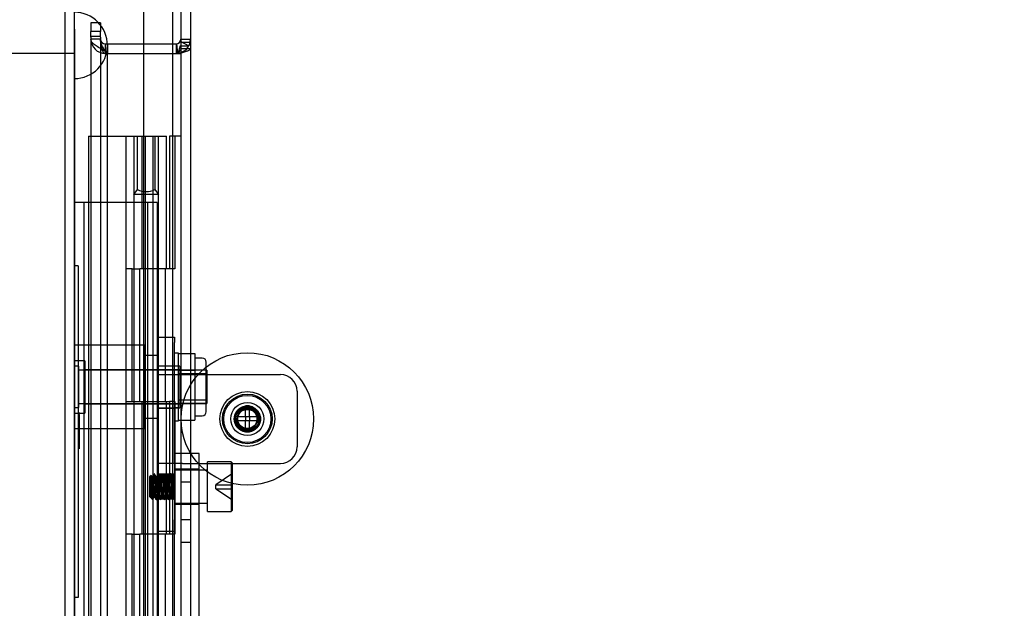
# Model space of a CAD drawing. Header units: inches. Extents: x 1 to 240, y -1 to 159.
# Tile 75 of 108: x 117.51 to 124.93, y 98.89 to 103.33. Entities that reach past the tile are written whole.
import ezdxf
from ezdxf.enums import TextEntityAlignment as Align
from ezdxf.lldxf.tags import DXFTag

# ---------------------------------------------------------------- set-up
doc = ezdxf.new("R2010")
doc.units = ezdxf.units.IN
doc.header["$MEASUREMENT"] = 0
for name, color, linetype in [('COM43544', 7, 'Continuous'), ('COM43576', 7, 'Continuous'), ('COM55702-31', 7, 'Continuous'), ('COM56175', 7, 'Continuous'), ('COM70219', 7, 'Continuous'), ('COM70657-17', 7, 'Continuous'), ('COM70658-11', 7, 'Continuous'), ('COM70662-38C', 7, 'Continuous'), ('Default', 7, 'Continuous'), ('HNG10620-38B', 7, 'Continuous'), ('HNG10620-38P', 7, 'Continuous'), ('LOC13320', 7, 'Continuous'), ('NTS16699', 7, 'Continuous'), ('QLB20280', 7, 'Continuous'), ('ROL87452', 7, 'Continuous'), ('SCS86713', 7, 'Continuous'), ('SCS86714', 7, 'Continuous'), ('STD21879', 7, 'Continuous'), ('WAM30029', 7, 'Continuous')]:
    doc.layers.add(name, color=color, linetype=linetype)
doc.styles.add('SEACAD_Times_New_Roman', font='times.ttf')
tags = doc.linetypes.add('HIDDEN2', pattern=[0.1875, 0.125, -0.0625]).pattern_tags.tags
tags[6:7] = [DXFTag(74, 4), DXFTag(75, 0), DXFTag(340, '0'), DXFTag(46, 0.0), DXFTag(50, 0.0), DXFTag(44, 0.0), DXFTag(45, 0.0)]
tags[4:5] = [DXFTag(74, 4), DXFTag(75, 0), DXFTag(340, '0'), DXFTag(46, 0.0), DXFTag(50, 0.0), DXFTag(44, 0.0), DXFTag(45, 0.0)]
doc.dimstyles.new('HAMMOND_(STH_-_240x160)', dxfattribs={"dimtxt": 1, "dimasz": 1.25, "dimexe": 0.5, "dimexo": 0.5, "dimgap": 0.25, "dimtad": 0, "dimtih": 1, "dimtoh": 1, "dimzin": 0, "dimdsep": 46, "dimtxsty": 'SEACAD_Times_New_Roman', "dimblk1": '_SE_FILLED', "dimblk2": '_SE_FILLED', "dimsah": 1, "dimcen": 0.5, "dimadec": 0, "dimazin": 0, "dimtfac": 0.8, "dimtofl": 0, "dimtmove": 0, "dimatfit": 3, "dimfxl": 1, "dimtolj": 1, "dimtzin": 0, "dimarcsym": 0})

# ---------------------------------------------------------------- blocks, each defined once
blk = doc.blocks.new('SE3')
at = {"layer": 'COM43544', "color": 7, "linetype": 'HIDDEN2'}
for p, q in [((118.1174, 103.3038), (118.0454, 103.3038)), ((118.0454, 103.3038), (118.0454, 103.2402)), ((118.1174, 103.3038), (118.1174, 103.2402)), ((118.1174, 103.2019), (118.0454, 103.2019)), ((118.1174, 103.1818), (118.0454, 103.1818)), ((118.1534, 103.1458), (118.1534, 103.0738)), ((118.1534, 103.1458), (118.1704, 103.1458)), ((118.1704, 103.1458), (118.1704, 103.0738)), ((118.1704, 103.1458), (118.6602, 103.1458)), ((118.6905, 103.146), (118.6967, 103.0742)), ((118.6908, 103.146), (118.6976, 103.0743)), ((118.7193, 103.1653), (118.7832, 103.1321)), ((118.7234, 103.1818), (118.7954, 103.1818)), ((118.7234, 103.1597), (118.7954, 103.1597)), ((118.1534, 103.0738), (118.1704, 103.0738)), ((118.1534, 103.0737), (118.6874, 103.0737)), ((118.6874, 103.0737), (118.6967, 103.0737)), ((118.7193, 103.132), (118.7832, 103.132))]:
    blk.add_line(p, q, dxfattribs=at)
at = {"layer": 'COM43544', "color": 7, "linetype": 'Continuous'}
for p, q in [((118.6602, 103.1458), (118.6874, 103.1458)), ((118.6874, 103.1458), (118.6874, 103.0738)), ((118.6908, 103.0742), (118.6976, 103.0742))]:
    blk.add_line(p, q, dxfattribs=at)
at = {"layer": 'COM43544', "color": 7, "linetype": 'HIDDEN2'}
for centre, radius, start, end in [((118.1534, 103.1818), 0.108, 180.90167, 270), ((118.1534, 103.1818), 0.036, 180.90167, 270), ((118.6874, 103.1818), 0.108, 289.62013, 0), ((118.7522, 103.1621), 0.0433, 315.91316, 356.83849)]:
    blk.add_arc(centre, radius, start, end, dxfattribs=at)
at = {"layer": 'COM43544', "color": 7, "linetype": 'Continuous'}
for radius, end in [(0.036, 0), (0.108, 289.62013)]:
    blk.add_arc((118.6874, 103.1818), radius, 270, end, dxfattribs=at)
at = {"layer": 'COM43544', "color": 7, "linetype": 'HIDDEN2'}
for points, knots in [([(118.1174, 103.1817), (118.1174, 103.179), (118.1174, 103.1736), (118.1177, 103.1656), (118.1184, 103.1549), (118.1195, 103.1443), (118.1214, 103.1312), (118.1235, 103.1209), (118.1268, 103.1083), (118.1301, 103.0987), (118.1344, 103.0897), (118.138, 103.0837), (118.1417, 103.0793), (118.1451, 103.0765), (118.1477, 103.075), (118.1505, 103.074), (118.1524, 103.0738), (118.1534, 103.0737)], [0, 0, 0, 0, 0.067554, 0.135062, 0.202472, 0.336767, 0.403525, 0.535749, 0.600948, 0.728251, 0.789567, 0.848362, 0.903503, 0.929354, 0.953905, 0.977302, 1, 1, 1, 1]), ([(118.6908, 103.0742), (118.6913, 103.0744), (118.6924, 103.0747), (118.6939, 103.0755), (118.6954, 103.0764), (118.6974, 103.0779), (118.7006, 103.081), (118.7037, 103.0853), (118.7071, 103.0912), (118.7095, 103.0964), (118.7121, 103.1031), (118.7139, 103.1087), (118.7159, 103.1158), (118.7173, 103.1217), (118.7185, 103.1276), (118.7191, 103.1305), (118.7193, 103.132)], [0, 0, 0, 0, 0.024106, 0.049027, 0.074712, 0.101099, 0.155979, 0.273315, 0.334943, 0.462245, 0.527459, 0.660091, 0.727285, 0.862973, 0.931346, 1, 1, 1, 1])]:
    blk.add_open_spline(points, degree=3, knots=knots, dxfattribs=at)
at = {"layer": 'COM43576', "color": 7, "linetype": 'Continuous'}
for p, q in [((118.7234, 104.3421), (118.7234, 62.5556)), ((118.6602, 103.0738), (118.6874, 103.0738)), ((118.6978, 103.0738), (118.6874, 103.0738))]:
    blk.add_line(p, q, dxfattribs=at)
at = {"layer": 'COM43576', "color": 7, "linetype": 'HIDDEN2'}
for p, q in [((118.7954, 104.3421), (118.7954, 62.5556)), ((118.0454, 103.1952), (118.0454, 103.2402)), ((118.1174, 103.2402), (118.0454, 103.2402)), ((118.1174, 103.1952), (118.1174, 103.2402)), ((118.0454, 103.1952), (118.0454, 63.7025)), ((118.1174, 103.1818), (118.0454, 103.1818)), ((118.1174, 103.1952), (118.1174, 63.7025)), ((118.1534, 103.0908), (118.1704, 103.0738)), ((118.1704, 103.0738), (118.6602, 103.0738)), ((118.6978, 103.0738), (118.7186, 103.0738)), ((118.7234, 103.1098), (118.7954, 103.1098)), ((118.7954, 99.8393), (118.7234, 99.8393)), ((118.7234, 99.5583), (118.7954, 99.5583)), ((118.7954, 99.3863), (118.7234, 99.3863))]:
    blk.add_line(p, q, dxfattribs=at)
for points, knots in [([(118.1534, 103.0908), (118.1392, 103.0984), (118.1251, 103.106), (118.099, 103.1212), (118.087, 103.1288), (118.067, 103.1439), (118.059, 103.1515), (118.049, 103.1655), (118.0463, 103.1718), (118.0456, 103.1782)], [0, 0, 0, 0, 0.25, 0.25, 0.5, 0.5, 0.75, 0.75, 0.9597684, 0.9597684, 0.9597684, 0.9597684]), ([(118.1534, 103.0908), (118.1439, 103.106), (118.1346, 103.1212), (118.1212, 103.1515), (118.1174, 103.1667), (118.1174, 103.1818)], [0, 0, 0, 0, 0.5, 0.5, 1, 1, 1, 1]), ([(118.7954, 103.1098), (118.7954, 103.1068), (118.7935, 103.1038), (118.7863, 103.0978), (118.7809, 103.0948), (118.7672, 103.0888), (118.7589, 103.0858), (118.7401, 103.0798), (118.7296, 103.0768), (118.7186, 103.0738)], [0, 0, 0, 0, 0.25, 0.25, 0.5, 0.5, 0.75, 0.75, 1, 1, 1, 1])]:
    blk.add_open_spline(points, degree=3, knots=knots, dxfattribs=at)
at = {"layer": 'COM43576', "color": 7, "linetype": 'Continuous'}
blk.add_open_spline([(118.7234, 103.1098), (118.7234, 103.1038), (118.7208, 103.0978), (118.7117, 103.0858), (118.7051, 103.0798), (118.6978, 103.0738)], degree=3, knots=[0, 0, 0, 0, 0.5, 0.5, 1, 1, 1, 1], dxfattribs=at)
at = {"layer": 'COM55702-31', "color": 7, "linetype": 'HIDDEN2'}
for p, q in [((117.9922, 101.9488), (117.9202, 101.9488)), ((118.1077, 101.9488), (117.9922, 101.9488)), ((117.9922, 101.9488), (117.9922, 64.9488)), ((118.3577, 101.9488), (118.1077, 101.9488)), ((118.5452, 101.9488), (118.3577, 101.9488)), ((118.4732, 101.9488), (118.4732, 64.9488)), ((118.5452, 101.9488), (118.5452, 64.9488))]:
    blk.add_line(p, q, dxfattribs=at)
at = {"layer": 'COM56175', "color": 7, "linetype": 'HIDDEN2'}
for p, q in [((118.5502, 100.9328), (118.6752, 100.9328)), ((118.5502, 100.8948), (118.5502, 100.9328)), ((118.6752, 100.9328), (118.6752, 100.8948)), ((118.5502, 100.8948), (118.5502, 100.6518)), ((118.6752, 100.6518), (118.6752, 100.8948)), ((118.5502, 100.7183), (118.6752, 100.7183)), ((118.5502, 100.6518), (118.7352, 100.6518)), ((118.5502, 99.9818), (118.5502, 100.6518)), ((118.6752, 99.9818), (118.6752, 100.6518)), ((118.7352, 100.6518), (119.4752, 100.6518)), ((119.6002, 100.5268), (119.6002, 100.1068)), ((118.5502, 100.3993), (118.6752, 100.3993)), ((118.7352, 99.9818), (118.5502, 99.9818)), ((118.5502, 99.9497), (118.5502, 99.9818)), ((118.6752, 99.9818), (118.6752, 99.9497)), ((118.7352, 99.9818), (119.4752, 99.9818)), ((118.5502, 99.9497), (118.5502, 99.5571)), ((118.6752, 99.9011), (118.5502, 99.9011)), ((118.6752, 99.8941), (118.5502, 99.8941)), ((118.6752, 99.9497), (118.6752, 99.5571)), ((118.5502, 99.7181), (118.6752, 99.7181)), ((118.6752, 99.7111), (118.5502, 99.7111)), ((118.5502, 99.4711), (118.5502, 99.5571)), ((118.6752, 99.5471), (118.6752, 99.5571)), ((118.5502, 99.4711), (118.6752, 99.4711))]:
    blk.add_line(p, q, dxfattribs=at)
for radius in [0.095, 0.088]:
    blk.add_circle((119.2252, 100.3168), radius, dxfattribs=at)
for centre, start, end in [((119.4752, 100.5268), 0, 90), ((119.4752, 100.1068), 270, 0)]:
    blk.add_arc(centre, 0.125, start, end, dxfattribs=at)
at = {"layer": 'COM70219', "color": 7, "linetype": 'HIDDEN2'}
for p, q in [((117.9212, 102.8838), (117.9212, 103.3828)), ((117.9222, 102.8838), (117.9222, 103.3828)), ((117.9242, 103.1338), (117.9222, 103.3828)), ((117.9222, 102.8848), (117.9242, 103.1338)), ((117.9242, 102.8838), (117.9242, 103.1338)), ((118.1702, 102.8838), (118.1702, 103.1338)), ((117.9212, 102.8848), (117.9222, 102.8848)), ((117.9212, 64.0138), (117.9212, 102.8838)), ((117.9222, 64.0138), (117.9222, 102.8838)), ((117.9242, 64.0138), (117.9242, 102.8838)), ((118.1702, 64.0138), (118.1702, 102.8838))]:
    blk.add_line(p, q, dxfattribs=at)
for start, end in [(0, 90), (270, 0)]:
    blk.add_arc((117.9202, 103.1338), 0.25, start, end, dxfattribs=at)
at = {"layer": 'COM70657-17', "color": 7, "linetype": 'HIDDEN2'}
for p, q in [((118.4422, 103.4707), (118.4422, 63.427)), ((117.9202, 103.4348), (117.9202, 63.4628))]:
    blk.add_line(p, q, dxfattribs=at)
at = {"layer": 'COM70657-17', "color": 7, "linetype": 'Continuous'}
for p, q in [((118.6602, 103.4707), (118.6602, 63.427)), ((117.8482, 103.4348), (117.8482, 63.4628))]:
    blk.add_line(p, q, dxfattribs=at)
at = {"layer": 'COM70658-11', "color": 7, "linetype": 'HIDDEN2'}
for p, q in [((118.8627, 100.0561), (118.6752, 100.0561)), ((118.8627, 97.641), (118.8627, 100.0561)), ((118.8627, 99.9386), (118.6752, 99.9386)), ((118.6752, 99.6736), (118.8627, 99.6736)), ((118.6752, 83.8413), (118.6752, 99.5471))]:
    blk.add_line(p, q, dxfattribs=at)
at = {"layer": 'COM70662-38C', "color": 7, "linetype": 'HIDDEN2'}
for p, q in [((118.0282, 102.4488), (118.4271, 102.4488)), ((118.0282, 102.4488), (118.0282, 64.4488)), ((118.3084, 102.4488), (118.3084, 101.4488)), ((118.3684, 102.4488), (118.3684, 101.4488)), ((118.4271, 102.4488), (118.5161, 102.4488)), ((118.4306, 102.4488), (118.4306, 101.4488)), ((118.4429, 102.4488), (118.4429, 101.4488)), ((118.4561, 64.4488), (118.4561, 102.4488)), ((118.5161, 102.4488), (118.6159, 102.4488)), ((118.5161, 64.4488), (118.5161, 102.4488)), ((118.5559, 101.4488), (118.5559, 102.4488)), ((118.6159, 101.4488), (118.6159, 102.4488)), ((118.3143, 101.4488), (118.3084, 101.4488)), ((118.3567, 101.4488), (118.3143, 101.4488)), ((118.3567, 101.4488), (118.4144, 101.4488)), ((118.3567, 100.4488), (118.3567, 101.4488)), ((118.4144, 100.4488), (118.4144, 101.4488)), ((118.6146, 101.4488), (118.4306, 101.4488)), ((118.3084, 100.4488), (118.3143, 100.4488)), ((118.3084, 100.4488), (118.3084, 99.4488)), ((118.3143, 100.4488), (118.3567, 100.4488)), ((118.3567, 100.4488), (118.4144, 100.4488)), ((118.3684, 100.4488), (118.3684, 99.4488)), ((118.4306, 100.4488), (118.4306, 99.4488)), ((118.4306, 100.4488), (118.6146, 100.4488)), ((118.4429, 100.4488), (118.4429, 99.4488)), ((118.5559, 99.4488), (118.5559, 100.4488)), ((118.6159, 99.4488), (118.6159, 100.4488)), ((118.3143, 99.4488), (118.3084, 99.4488)), ((118.3567, 99.4488), (118.3143, 99.4488)), ((118.3567, 99.4488), (118.4144, 99.4488)), ((118.3567, 98.4488), (118.3567, 99.4488)), ((118.4144, 98.4488), (118.4144, 99.4488)), ((118.6146, 99.4488), (118.4306, 99.4488))]:
    blk.add_line(p, q, dxfattribs=at)
at = {"layer": 'HNG10620-38B', "color": 7, "linetype": 'HIDDEN2'}
for p, q in [((118.6549, 102.4488), (118.6371, 102.4488)), ((118.6371, 102.4488), (118.6371, 101.4488)), ((118.6634, 102.4488), (118.6549, 102.4488)), ((118.6634, 64.4488), (118.6634, 102.4488)), ((118.7234, 102.4488), (118.6634, 102.4488)), ((118.6795, 102.4488), (118.6795, 101.4488)), ((118.3143, 101.4488), (118.3084, 101.4488)), ((118.3084, 101.4488), (118.3084, 100.4488)), ((118.3684, 101.4488), (118.3684, 100.4488)), ((118.609, 101.4488), (118.4144, 101.4488)), ((118.5517, 100.4488), (118.5517, 101.4488)), ((118.609, 100.4488), (118.609, 101.4488)), ((118.6371, 101.4488), (118.6146, 101.4488)), ((118.6795, 101.4488), (118.6371, 101.4488)), ((118.3084, 100.4488), (118.3143, 100.4488)), ((118.4144, 100.4488), (118.609, 100.4488)), ((118.6146, 100.4488), (118.6371, 100.4488)), ((118.6795, 100.4488), (118.6371, 100.4488)), ((118.6371, 100.4488), (118.6371, 99.4488)), ((118.6795, 100.4488), (118.6795, 99.4488)), ((118.3143, 99.4488), (118.3084, 99.4488)), ((118.3084, 99.4488), (118.3084, 98.4488)), ((118.3684, 99.4488), (118.3684, 98.4488)), ((118.609, 99.4488), (118.4144, 99.4488)), ((118.5517, 98.4488), (118.5517, 99.4488)), ((118.609, 98.4488), (118.609, 99.4488)), ((118.6371, 99.4488), (118.6146, 99.4488)), ((118.6795, 99.4488), (118.6371, 99.4488))]:
    blk.add_line(p, q, dxfattribs=at)
at = {"layer": 'HNG10620-38P', "color": 7, "linetype": 'HIDDEN2'}
for p, q in [((118.3971, 102.0483), (118.3971, 102.4488)), ((118.5271, 102.4488), (118.5271, 102.0483)), ((118.3684, 102.01), (118.3971, 102.0483)), ((118.5271, 102.0483), (118.5559, 102.01)), ((118.5559, 102.01), (118.3684, 102.01)), ((118.3684, 102.01), (118.3684, 64.4488)), ((118.5559, 64.4488), (118.5559, 102.01))]:
    blk.add_line(p, q, dxfattribs=at)
blk.add_arc((118.4621, 102.1648), 0.1334, 240.84279, 299.15721, dxfattribs=at)
at = {"layer": 'LOC13320', "color": 7, "linetype": 'HIDDEN2'}
for p, q in [((118.4502, 100.8738), (117.9202, 100.8738)), ((118.4502, 100.8738), (118.4502, 100.2438)), ((118.5502, 100.7948), (118.4502, 100.7948)), ((117.9992, 100.7558), (117.9202, 100.7558)), ((117.9992, 100.7558), (117.9992, 100.3618)), ((118.7162, 100.7163), (118.5502, 100.7163)), ((118.7162, 100.7163), (118.7162, 100.4013)), ((118.7162, 100.6868), (117.9992, 100.6868)), ((117.9992, 100.4308), (118.7162, 100.4308)), ((118.5502, 100.4013), (118.7162, 100.4013)), ((117.9202, 100.3618), (117.9992, 100.3618)), ((118.4502, 100.3228), (118.5502, 100.3228)), ((117.9202, 100.2438), (118.4502, 100.2438))]:
    blk.add_line(p, q, dxfattribs=at)
at = {"layer": 'NTS16699', "color": 7, "linetype": 'HIDDEN2'}
for p, q in [((118.7052, 100.81), (118.8302, 100.81)), ((118.8302, 100.81), (118.8302, 100.7472)), ((118.8852, 100.7763), (118.8302, 100.7763)), ((118.8302, 100.7472), (118.8302, 100.6844)), ((118.9152, 100.3713), (118.9152, 100.7463)), ((118.7052, 100.6844), (118.8302, 100.6844)), ((118.9152, 100.6838), (118.7052, 100.6838)), ((118.9152, 100.6568), (118.7052, 100.6568)), ((118.8302, 100.6844), (118.8302, 100.5588)), ((118.8302, 100.5588), (118.8302, 100.4333)), ((118.7052, 100.4609), (118.9152, 100.4609)), ((118.9152, 100.4338), (118.7052, 100.4338)), ((118.7052, 100.4333), (118.8302, 100.4333)), ((118.8302, 100.4333), (118.8302, 100.3705)), ((118.8302, 100.3705), (118.8302, 100.3077)), ((118.8302, 100.3413), (118.8852, 100.3413)), ((118.7052, 100.3077), (118.8302, 100.3077))]:
    blk.add_line(p, q, dxfattribs=at)
for centre, start, end in [((118.8852, 100.7463), 0, 90), ((118.8852, 100.3713), 270, 0)]:
    blk.add_arc(centre, 0.03, start, end, dxfattribs=at)
at = {"layer": 'QLB20280', "color": 7, "linetype": 'HIDDEN2'}
for p, q in [((117.9502, 101.4708), (117.9202, 101.4708)), ((117.9502, 101.4708), (117.9502, 101.0958)), ((117.9502, 101.0958), (117.9502, 99.3458)), ((117.9615, 100.3615), (117.949, 100.3615)), ((117.9615, 100.3467), (117.949, 100.3467)), ((117.9615, 100.3462), (117.949, 100.3462)), ((117.9615, 100.3316), (117.949, 100.3316)), ((117.9602, 100.3564), (117.9502, 100.3564)), ((117.9602, 100.3533), (117.9502, 100.3533)), ((117.9602, 100.3426), (117.9502, 100.3426)), ((117.9602, 100.342), (117.9502, 100.342)), ((117.9602, 100.3415), (117.9502, 100.3415)), ((117.9602, 100.3406), (117.9502, 100.3406)), ((117.9602, 100.3395), (117.9502, 100.3395)), ((117.9602, 100.3357), (117.9502, 100.3357)), ((117.9602, 100.3332), (117.9502, 100.3332)), ((117.9602, 100.3331), (117.9502, 100.3331)), ((117.9602, 100.3322), (117.9502, 100.3322)), ((117.9602, 100.3302), (117.9502, 100.3302)), ((117.9602, 100.3289), (117.9502, 100.3289)), ((117.9602, 100.3268), (117.9502, 100.3268)), ((117.9602, 100.3257), (117.9502, 100.3257)), ((117.9602, 100.3162), (117.9602, 100.3462)), ((117.9602, 100.3207), (117.9602, 100.3268)), ((117.949, 100.3014), (117.9615, 100.3014)), ((117.949, 100.2584), (117.9615, 100.2584)), ((117.9602, 100.3233), (117.9502, 100.3233)), ((117.9602, 100.3162), (117.9502, 100.3162)), ((117.9602, 100.3086), (117.9502, 100.3086)), ((117.9602, 100.3032), (117.9502, 100.3032)), ((117.9602, 100.3017), (117.9502, 100.3017)), ((117.9602, 100.3002), (117.9502, 100.3002)), ((117.9602, 100.281), (117.9502, 100.281)), ((117.9602, 100.2713), (117.9502, 100.2713)), ((117.9602, 100.2712), (117.9502, 100.2712)), ((117.9602, 100.2704), (117.9502, 100.2704)), ((117.9602, 100.2703), (117.9502, 100.2703)), ((117.9602, 100.2625), (117.9502, 100.2625)), ((117.9602, 100.2571), (117.9502, 100.2571)), ((117.9602, 100.2512), (117.9502, 100.2512)), ((117.9602, 100.251), (117.9502, 100.251)), ((117.9602, 100.17), (117.9602, 100.3162)), ((117.9615, 100.244), (117.949, 100.244)), ((117.9615, 100.2203), (117.949, 100.2203)), ((117.9602, 100.2454), (117.9502, 100.2454)), ((117.9602, 100.2362), (117.9502, 100.2362)), ((117.9602, 100.2308), (117.9502, 100.2308)), ((117.9602, 100.2297), (117.9502, 100.2297)), ((117.9602, 100.2275), (117.9502, 100.2275)), ((117.9602, 100.2236), (117.9502, 100.2236)), ((117.9602, 100.2149), (117.9502, 100.2149)), ((117.9602, 100.1938), (117.9502, 100.1938)), ((117.9602, 100.1923), (117.9502, 100.1923)), ((117.9615, 100.1679), (117.949, 100.1679)), ((117.949, 100.1472), (117.9615, 100.1472)), ((117.949, 100.1467), (117.9615, 100.1467)), ((117.949, 100.1326), (117.9615, 100.1326)), ((117.9615, 100.1222), (117.949, 100.1222)), ((117.9615, 100.1204), (117.949, 100.1204)), ((117.949, 100.1108), (117.9615, 100.1108)), ((117.9615, 100.1056), (117.949, 100.1056)), ((117.9602, 100.1742), (117.9502, 100.1742)), ((117.9602, 100.1725), (117.9502, 100.1725)), ((117.9602, 100.1724), (117.9502, 100.1724)), ((117.9602, 100.1706), (117.9502, 100.1706)), ((117.9602, 100.17), (117.9502, 100.17)), ((117.9602, 100.167), (117.9502, 100.167)), ((117.9602, 100.1657), (117.9502, 100.1657)), ((117.9602, 100.1637), (117.9502, 100.1637)), ((117.9602, 100.1626), (117.9502, 100.1626)), ((117.9602, 100.1594), (117.9502, 100.1594)), ((117.9602, 100.1587), (117.9502, 100.1587)), ((117.9602, 100.1542), (117.9502, 100.1542)), ((117.9602, 100.1535), (117.9502, 100.1535)), ((117.9602, 100.1524), (117.9502, 100.1524)), ((117.9602, 100.1521), (117.9502, 100.1521)), ((117.9602, 100.1516), (117.9502, 100.1516)), ((117.9602, 100.1504), (117.9502, 100.1504)), ((117.9602, 100.1463), (117.9502, 100.1463)), ((117.9602, 100.1378), (117.9502, 100.1378)), ((117.9602, 100.1377), (117.9502, 100.1377)), ((117.9602, 100.1342), (117.9502, 100.1342)), ((117.9602, 100.1321), (117.9502, 100.1321)), ((117.9602, 100.119), (117.9502, 100.119)), ((117.9602, 100.1174), (117.9502, 100.1174)), ((117.9602, 100.1148), (117.9502, 100.1148)), ((117.9602, 100.1107), (117.9502, 100.1107)), ((117.9602, 100.1103), (117.9502, 100.1103)), ((117.9602, 100.1035), (117.9502, 100.1035)), ((117.9602, 100.1342), (117.9602, 100.17)), ((117.9602, 100.1524), (117.9602, 100.1656)), ((117.9602, 100.1107), (117.9602, 100.1342)), ((117.9602, 100.0988), (117.9602, 100.1107)), ((117.949, 100.0967), (117.9615, 100.0967)), ((117.949, 100.0962), (117.9615, 100.0962)), ((117.9602, 100.1006), (117.9502, 100.1006)), ((117.9602, 100.0988), (117.9502, 100.0988)), ((117.9602, 100.0976), (117.9502, 100.0976)), ((117.9602, 100.0967), (117.9602, 100.0988)), ((117.9502, 99.3458), (117.9502, 98.9708)), ((117.9502, 98.9708), (117.9202, 98.9708))]:
    blk.add_line(p, q, dxfattribs=at)
at = {"layer": 'ROL87452', "color": 7, "linetype": 'HIDDEN2'}
for radius in [0.5, 0.2065, 0.125]:
    blk.add_circle((119.2252, 100.3168), radius, dxfattribs=at)
at = {"layer": 'SCS86713', "color": 7, "linetype": 'HIDDEN2'}
for p, q in [((118.9252, 99.6186), (118.9252, 99.9936)), ((119.1027, 99.9936), (118.9252, 99.9936)), ((119.1027, 99.9936), (119.1027, 99.6186)), ((119.1127, 99.9836), (119.1027, 99.9936)), ((119.1127, 99.6286), (119.1127, 99.9836)), ((118.4991, 99.8915), (118.4877, 99.8801)), ((118.4877, 99.8801), (118.4877, 99.732)), ((118.5039, 99.8837), (118.5, 99.8904)), ((118.5112, 99.8842), (118.5034, 99.8842)), ((118.5424, 99.8842), (118.5346, 99.8842)), ((118.5737, 99.8842), (118.5659, 99.8842)), ((118.6049, 99.8842), (118.5971, 99.8842)), ((118.6362, 99.8842), (118.6284, 99.8842)), ((118.6674, 99.8842), (118.6596, 99.8842)), ((118.9252, 99.9311), (118.6752, 99.9311)), ((119.1127, 99.9051), (118.9877, 99.8211)), ((118.9877, 99.8211), (119.1127, 99.8211)), ((118.9877, 99.7911), (118.9877, 99.8211)), ((118.4877, 99.732), (118.4918, 99.728)), ((118.4918, 99.728), (118.4918, 99.7495)), ((118.9877, 99.7911), (119.1127, 99.7911)), ((118.9877, 99.7911), (119.1127, 99.7071)), ((118.4918, 99.728), (118.4955, 99.728)), ((118.495, 99.7284), (118.499, 99.7216)), ((118.5007, 99.719), (118.5122, 99.7076)), ((118.519, 99.728), (118.5268, 99.728)), ((118.5502, 99.728), (118.558, 99.728)), ((118.5815, 99.728), (118.5893, 99.728)), ((118.6127, 99.728), (118.6205, 99.728)), ((118.644, 99.728), (118.6518, 99.728)), ((118.6752, 99.728), (118.6752, 99.728)), ((118.6752, 99.6811), (118.9252, 99.6811)), ((118.9252, 99.6186), (119.1027, 99.6186)), ((119.1027, 99.6186), (119.1127, 99.6286))]:
    blk.add_line(p, q, dxfattribs=at)
for centre, radius, start, end in [((97.2416, 112.234), 24.5948, 329.85753, 329.91245), ((138.6091, 111.5411), 23.2133, 210.08661, 210.14477), ((97.4595, 112.1258), 24.3791, 329.85724, 329.91264), ((140.2584, 112.4793), 25.0837, 210.08796, 210.14178), ((98.3267, 111.6411), 23.4127, 329.85572, 329.9134), ((141.1723, 112.9913), 26.1041, 210.0891, 210.14085), ((97.0278, 112.4124), 24.9503, 329.85802, 329.91214), ((140.9296, 112.8325), 25.7874, 210.08894, 210.14134), ((96.5647, 112.6992), 25.5218, 329.8585, 329.91143), ((140.2121, 112.3982), 24.9219, 210.08794, 210.14215), ((101.874, 109.6359), 19.4193, 329.85497, 329.90167), ((138.3461, 88.2145), 22.9274, 149.8549, 149.91379), ((96.4738, 86.9237), 25.5004, 30.08846, 30.14142), ((139.3826, 87.6316), 24.0894, 149.85661, 149.91264), ((96.78, 87.0832), 25.1826, 30.08823, 30.14189), ((140.871, 86.7866), 25.7738, 149.85898, 149.91137), ((97.3151, 87.3754), 24.6001, 30.08756, 30.14248), ((141.1695, 86.6314), 26.0829, 149.859, 149.91079), ((97.1245, 87.2468), 24.8566, 30.0878, 30.14214), ((140.5627, 87.0016), 25.3452, 149.85825, 149.91156), ((98.1872, 87.845), 23.6642, 30.08672, 30.14379), ((139.9688, 87.3642), 24.6225, 149.85755, 149.91242)]:
    blk.add_arc(centre, radius, start, end, dxfattribs=at)
blk.add_ellipse((118.4936, 99.8064), major_axis=(0.002, -0.0784), ratio=0.060246, start_param=5.52224, end_param=6.281615, dxfattribs=at)
for points, knots in [([(118.4991, 99.8915), (118.499, 99.8912), (118.4986, 99.8905), (118.498, 99.8861), (118.4973, 99.877), (118.4965, 99.8615), (118.4952, 99.8341), (118.494, 99.8006), (118.4929, 99.774), (118.4922, 99.7605), (118.4919, 99.7548), (118.4918, 99.7522)], [0, 0, 0, 0, 0.065016, 0.143192, 0.250589, 0.375884, 0.501185, 0.748978, 0.874062, 0.944489, 1, 1, 1, 1]), ([(118.509, 99.7107), (118.5086, 99.7111), (118.5082, 99.714), (118.5074, 99.7242), (118.507, 99.7315), (118.5061, 99.7493), (118.5057, 99.7598), (118.5049, 99.7822), (118.5045, 99.7942), (118.5037, 99.8179), (118.5032, 99.8296), (118.5024, 99.8508), (118.502, 99.8604), (118.5012, 99.8761), (118.5008, 99.8822), (118.4999, 99.8901), (118.4995, 99.8919), (118.4991, 99.8915)], [0, 0, 0, 0, 0.125, 0.125, 0.25, 0.25, 0.375, 0.375, 0.5, 0.5, 0.625, 0.625, 0.75, 0.75, 0.875, 0.875, 1, 1, 1, 1]), ([(118.4918, 99.7495), (118.492, 99.7481), (118.4926, 99.7448), (118.4937, 99.7397), (118.495, 99.7341), (118.4965, 99.7284), (118.4981, 99.7237), (118.4995, 99.7205), (118.5004, 99.7195), (118.5007, 99.719)], [0, 0, 0, 0, 0.087923, 0.200057, 0.337286, 0.50069, 0.696806, 0.863804, 1, 1, 1, 1]), ([(118.5121, 99.7502), (118.512, 99.7491), (118.5119, 99.746), (118.5116, 99.7401), (118.5113, 99.7332), (118.511, 99.7262), (118.5105, 99.7196), (118.51, 99.7144), (118.5096, 99.7116), (118.5093, 99.7106), (118.5091, 99.7107), (118.509, 99.7107)], [0, 0, 0, 0, 0.04291, 0.126296, 0.249826, 0.363763, 0.500321, 0.67686, 0.818716, 0.926321, 1, 1, 1, 1])]:
    blk.add_open_spline(points, degree=3, knots=knots, dxfattribs=at)
for points, weights, knots in [([(118.5034, 99.8842), (118.5014, 99.8842), (118.4995, 99.8613), (118.4975, 99.8384), (118.4955, 99.8061), (118.4937, 99.7748), (118.4918, 99.7522)], [1, 0.923879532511, 1, 0.923879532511, 1, 0.926315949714, 0.995283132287], [0, 0, 0, 0.336928, 0.336928, 0.673856, 0.673856, 1, 1, 1]), ([(118.5112, 99.8842), (118.5092, 99.8842), (118.5073, 99.8613), (118.5053, 99.8384), (118.5034, 99.8061), (118.5014, 99.7737), (118.4995, 99.7508), (118.4975, 99.728), (118.4955, 99.728)], [1, 0.923879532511, 1, 0.923879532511, 1, 0.923879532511, 1, 0.923879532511, 1], [0, 0, 0, 0.25, 0.25, 0.5, 0.5, 0.75, 0.75, 1, 1, 1]), ([(118.519, 99.728), (118.517, 99.728), (118.5151, 99.7508), (118.5131, 99.7737), (118.5112, 99.8061), (118.5092, 99.8384), (118.5073, 99.8613), (118.5053, 99.8842), (118.5034, 99.8842)], [1, 0.923879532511, 1, 0.923879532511, 1, 0.923879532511, 1, 0.923879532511, 1], [0, 0, 0, 0.25, 0.25, 0.5, 0.5, 0.75, 0.75, 1, 1, 1]), ([(118.5268, 99.728), (118.5248, 99.728), (118.5229, 99.7508), (118.5209, 99.7737), (118.519, 99.8061), (118.517, 99.8384), (118.5151, 99.8613), (118.5131, 99.8842), (118.5112, 99.8842)], [1, 0.923879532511, 1, 0.923879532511, 1, 0.923879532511, 1, 0.923879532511, 1], [0, 0, 0, 0.25, 0.25, 0.5, 0.5, 0.75, 0.75, 1, 1, 1]), ([(118.5225, 99.9041), (118.5207, 99.901), (118.519, 99.8756), (118.517, 99.8468), (118.5151, 99.8061), (118.5136, 99.7754), (118.5121, 99.7502)], [0.984812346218, 0.932434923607, 1, 0.923879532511, 1, 0.941632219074, 0.972775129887], [0.93644748, 0.93644748, 0.93644748, 0.95769896, 0.95769896, 0.98164138, 0.98164138, 1, 1, 1]), ([(118.5346, 99.8842), (118.5327, 99.8842), (118.5307, 99.8613), (118.5288, 99.8384), (118.5268, 99.8061), (118.5248, 99.7737), (118.5229, 99.7508), (118.5209, 99.728), (118.519, 99.728)], [1, 0.923879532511, 1, 0.923879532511, 1, 0.923879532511, 1, 0.923879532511, 1], [0, 0, 0, 0.25, 0.25, 0.5, 0.5, 0.75, 0.75, 1, 1, 1]), ([(118.539, 99.7081), (118.5387, 99.7077), (118.5385, 99.7077), (118.5366, 99.7077), (118.5346, 99.7365), (118.5327, 99.7653), (118.5307, 99.8061), (118.5288, 99.8468), (118.5268, 99.8756), (118.5251, 99.9008), (118.5233, 99.9041)], [0.984171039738, 0.991028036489, 1, 0.923879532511, 1, 0.923879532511, 1, 0.923879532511, 1, 0.932950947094, 0.98401928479], [0.83516483, 0.83516483, 0.83516483, 0.83798681, 0.83798681, 0.86192924, 0.86192924, 0.88587167, 0.88587167, 0.9098141, 0.9098141, 0.93090326, 0.93090326, 0.93090326]), ([(118.5424, 99.8842), (118.5405, 99.8842), (118.5385, 99.8613), (118.5366, 99.8384), (118.5346, 99.8061), (118.5327, 99.7737), (118.5307, 99.7508), (118.5288, 99.728), (118.5268, 99.728)], [1, 0.923879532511, 1, 0.923879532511, 1, 0.923879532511, 1, 0.923879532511, 1], [0, 0, 0, 0.25, 0.25, 0.5, 0.5, 0.75, 0.75, 1, 1, 1]), ([(118.5502, 99.728), (118.5483, 99.728), (118.5463, 99.7508), (118.5444, 99.7737), (118.5424, 99.8061), (118.5405, 99.8384), (118.5385, 99.8613), (118.5366, 99.8842), (118.5346, 99.8842)], [1, 0.923879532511, 1, 0.923879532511, 1, 0.923879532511, 1, 0.923879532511, 1], [0, 0, 0, 0.25, 0.25, 0.5, 0.5, 0.75, 0.75, 1, 1, 1]), ([(118.5529, 99.9013), (118.5515, 99.8946), (118.5502, 99.8756), (118.5483, 99.8468), (118.5463, 99.8061), (118.5444, 99.7653), (118.5424, 99.7365), (118.5413, 99.7201), (118.5401, 99.7128)], [0.966598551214, 0.948623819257, 1, 0.923879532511, 1, 0.923879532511, 1, 0.955233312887, 0.963121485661], [0.75, 0.75, 0.75, 0.76615952, 0.76615952, 0.79010195, 0.79010195, 0.81404438, 0.81404438, 0.828125, 0.828125, 0.828125]), ([(118.558, 99.728), (118.5561, 99.728), (118.5541, 99.7508), (118.5522, 99.7737), (118.5502, 99.8061), (118.5483, 99.8384), (118.5463, 99.8613), (118.5444, 99.8842), (118.5424, 99.8842)], [1, 0.923879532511, 1, 0.923879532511, 1, 0.923879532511, 1, 0.923879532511, 1], [0, 0, 0, 0.25, 0.25, 0.5, 0.5, 0.75, 0.75, 1, 1, 1]), ([(118.5659, 99.8842), (118.5639, 99.8842), (118.562, 99.8613), (118.56, 99.8384), (118.558, 99.8061), (118.5561, 99.7737), (118.5541, 99.7508), (118.5525, 99.7312), (118.5507, 99.7284)], [1, 0.923879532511, 1, 0.923879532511, 1, 0.923879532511, 1, 0.934037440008, 0.982395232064], [0, 0, 0, 0.25, 0.25, 0.5, 0.5, 0.75, 0.75, 0.9666387, 0.9666387, 0.9666387]), ([(118.5693, 99.708), (118.5676, 99.7112), (118.5659, 99.7365), (118.5639, 99.7653), (118.562, 99.8061), (118.56, 99.8468), (118.558, 99.8756), (118.5563, 99.9009), (118.5546, 99.9041)], [0.984706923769, 0.932502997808, 1, 0.923879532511, 1, 0.923879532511, 1, 0.932619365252, 0.984527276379], [0.64915975, 0.64915975, 0.64915975, 0.67038981, 0.67038981, 0.69433224, 0.69433224, 0.71827467, 0.71827467, 0.73946813, 0.73946813, 0.73946813]), ([(118.5737, 99.8842), (118.5717, 99.8842), (118.5698, 99.8613), (118.5678, 99.8384), (118.5659, 99.8061), (118.5639, 99.7737), (118.562, 99.7508), (118.56, 99.728), (118.558, 99.728)], [1, 0.923879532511, 1, 0.923879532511, 1, 0.923879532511, 1, 0.923879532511, 1], [0, 0, 0, 0.25, 0.25, 0.5, 0.5, 0.75, 0.75, 1, 1, 1]), ([(118.5815, 99.728), (118.5795, 99.728), (118.5776, 99.7508), (118.5756, 99.7737), (118.5737, 99.8061), (118.5717, 99.8384), (118.5698, 99.8613), (118.5678, 99.8842), (118.5659, 99.8842)], [1, 0.923879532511, 1, 0.923879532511, 1, 0.923879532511, 1, 0.923879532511, 1], [0, 0, 0, 0.25, 0.25, 0.5, 0.5, 0.75, 0.75, 1, 1, 1]), ([(118.5835, 99.8972), (118.5824, 99.8897), (118.5815, 99.8756), (118.5795, 99.8468), (118.5776, 99.8061), (118.5756, 99.7653), (118.5737, 99.7365), (118.572, 99.7111), (118.5702, 99.708)], [0.961945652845, 0.961466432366, 1, 0.923879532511, 1, 0.923879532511, 1, 0.932393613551, 0.984876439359], [0.5625, 0.5625, 0.5625, 0.57462009, 0.57462009, 0.59856252, 0.59856252, 0.62250495, 0.62250495, 0.64376942, 0.64376942, 0.64376942]), ([(118.5893, 99.728), (118.5873, 99.728), (118.5854, 99.7508), (118.5834, 99.7737), (118.5815, 99.8061), (118.5795, 99.8384), (118.5776, 99.8613), (118.5756, 99.8842), (118.5737, 99.8842)], [1, 0.923879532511, 1, 0.923879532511, 1, 0.923879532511, 1, 0.923879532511, 1], [0, 0, 0, 0.25, 0.25, 0.5, 0.5, 0.75, 0.75, 1, 1, 1]), ([(118.5971, 99.8842), (118.5952, 99.8842), (118.5932, 99.8613), (118.5913, 99.8384), (118.5893, 99.8061), (118.5873, 99.7737), (118.5854, 99.7508), (118.5834, 99.728), (118.5815, 99.728)], [1, 0.923879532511, 1, 0.923879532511, 1, 0.923879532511, 1, 0.923879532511, 1], [0, 0, 0, 0.25, 0.25, 0.5, 0.5, 0.75, 0.75, 1, 1, 1]), ([(118.6006, 99.708), (118.5988, 99.7112), (118.5971, 99.7365), (118.5952, 99.7653), (118.5932, 99.8061), (118.5913, 99.8468), (118.5893, 99.8756), (118.5873, 99.9045), (118.5854, 99.9045), (118.5852, 99.9045), (118.585, 99.9041)], [0.984748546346, 0.932476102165, 1, 0.923879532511, 1, 0.923879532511, 1, 0.923879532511, 1, 0.991002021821, 0.984131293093], [0.45761186, 0.45761186, 0.45761186, 0.47885038, 0.47885038, 0.50279281, 0.50279281, 0.52673524, 0.52673524, 0.55067766, 0.55067766, 0.55350783, 0.55350783, 0.55350783]), ([(118.6049, 99.8842), (118.603, 99.8842), (118.601, 99.8613), (118.5991, 99.8384), (118.5971, 99.8061), (118.5952, 99.7737), (118.5932, 99.7508), (118.5913, 99.728), (118.5893, 99.728)], [1, 0.923879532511, 1, 0.923879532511, 1, 0.923879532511, 1, 0.923879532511, 1], [0, 0, 0, 0.25, 0.25, 0.5, 0.5, 0.75, 0.75, 1, 1, 1]), ([(118.6127, 99.728), (118.6108, 99.728), (118.6088, 99.7508), (118.6069, 99.7737), (118.6049, 99.8061), (118.603, 99.8384), (118.601, 99.8613), (118.5991, 99.8842), (118.5971, 99.8842)], [1, 0.923879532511, 1, 0.923879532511, 1, 0.923879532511, 1, 0.923879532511, 1], [0, 0, 0, 0.25, 0.25, 0.5, 0.5, 0.75, 0.75, 1, 1, 1]), ([(118.6166, 99.9045), (118.6147, 99.9042), (118.6127, 99.8756), (118.6108, 99.8468), (118.6088, 99.8061), (118.6069, 99.7653), (118.6049, 99.7365), (118.6032, 99.711), (118.6014, 99.708)], [0.998509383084, 0.924632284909, 1, 0.923879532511, 1, 0.923879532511, 1, 0.932042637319, 0.985424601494], [0.359375, 0.359375, 0.359375, 0.38308066, 0.38308066, 0.40702309, 0.40702309, 0.43096552, 0.43096552, 0.45234038, 0.45234038, 0.45234038]), ([(118.6205, 99.728), (118.6186, 99.728), (118.6166, 99.7508), (118.6147, 99.7737), (118.6127, 99.8061), (118.6108, 99.8384), (118.6088, 99.8613), (118.6069, 99.8842), (118.6049, 99.8842)], [1, 0.923879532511, 1, 0.923879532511, 1, 0.923879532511, 1, 0.923879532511, 1], [0, 0, 0, 0.25, 0.25, 0.5, 0.5, 0.75, 0.75, 1, 1, 1]), ([(118.6284, 99.8842), (118.6264, 99.8842), (118.6245, 99.8613), (118.6225, 99.8384), (118.6205, 99.8061), (118.6186, 99.7737), (118.6166, 99.7508), (118.6147, 99.728), (118.6127, 99.728)], [1, 0.923879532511, 1, 0.923879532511, 1, 0.923879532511, 1, 0.923879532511, 1], [0, 0, 0, 0.25, 0.25, 0.5, 0.5, 0.75, 0.75, 1, 1, 1]), ([(118.6327, 99.708), (118.6325, 99.7077), (118.6323, 99.7077), (118.6303, 99.7077), (118.6284, 99.7365), (118.6264, 99.7653), (118.6245, 99.8061), (118.6225, 99.8468), (118.6205, 99.8756), (118.6188, 99.9011), (118.617, 99.9041)], [0.984952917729, 0.991535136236, 1, 0.923879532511, 1, 0.923879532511, 1, 0.923879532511, 1, 0.932171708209, 0.985222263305], [0.26070604, 0.26070604, 0.26070604, 0.26336852, 0.26336852, 0.28731095, 0.28731095, 0.31125338, 0.31125338, 0.33519581, 0.33519581, 0.35653007, 0.35653007, 0.35653007]), ([(118.6362, 99.8842), (118.6342, 99.8842), (118.6323, 99.8613), (118.6303, 99.8384), (118.6284, 99.8061), (118.6264, 99.7737), (118.6245, 99.7508), (118.6225, 99.728), (118.6205, 99.728)], [1, 0.923879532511, 1, 0.923879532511, 1, 0.923879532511, 1, 0.923879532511, 1], [0, 0, 0, 0.25, 0.25, 0.5, 0.5, 0.75, 0.75, 1, 1, 1]), ([(118.644, 99.728), (118.642, 99.728), (118.6401, 99.7508), (118.6381, 99.7737), (118.6362, 99.8061), (118.6342, 99.8384), (118.6323, 99.8613), (118.6303, 99.8842), (118.6284, 99.8842)], [1, 0.923879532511, 1, 0.923879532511, 1, 0.923879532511, 1, 0.923879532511, 1], [0, 0, 0, 0.25, 0.25, 0.5, 0.5, 0.75, 0.75, 1, 1, 1]), ([(118.6475, 99.9041), (118.6457, 99.901), (118.644, 99.8756), (118.642, 99.8468), (118.6401, 99.8061), (118.6381, 99.7653), (118.6362, 99.7365), (118.6353, 99.7243), (118.6345, 99.717)], [0.985021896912, 0.932300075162, 1, 0.923879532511, 1, 0.923879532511, 1, 0.966382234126, 0.962458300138], [0.17024735, 0.17024735, 0.17024735, 0.19154123, 0.19154123, 0.21548366, 0.21548366, 0.23942609, 0.23942609, 0.25, 0.25, 0.25]), ([(118.6518, 99.728), (118.6498, 99.728), (118.6479, 99.7508), (118.6459, 99.7737), (118.644, 99.8061), (118.642, 99.8384), (118.6401, 99.8613), (118.6381, 99.8842), (118.6362, 99.8842)], [1, 0.923879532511, 1, 0.923879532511, 1, 0.923879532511, 1, 0.923879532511, 1], [0, 0, 0, 0.25, 0.25, 0.5, 0.5, 0.75, 0.75, 1, 1, 1]), ([(118.6596, 99.8842), (118.6577, 99.8842), (118.6557, 99.8613), (118.6538, 99.8384), (118.6518, 99.8061), (118.6498, 99.7737), (118.6479, 99.7508), (118.6459, 99.728), (118.644, 99.728)], [1, 0.923879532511, 1, 0.923879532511, 1, 0.923879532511, 1, 0.923879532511, 1], [0, 0, 0, 0.25, 0.25, 0.5, 0.5, 0.75, 0.75, 1, 1, 1]), ([(118.6631, 99.7081), (118.6613, 99.7113), (118.6596, 99.7365), (118.6577, 99.7653), (118.6557, 99.8061), (118.6538, 99.8468), (118.6518, 99.8756), (118.6501, 99.901), (118.6483, 99.9041)], [0.984210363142, 0.932825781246, 1, 0.923879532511, 1, 0.923879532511, 1, 0.932507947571, 0.984699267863], [0.07464298, 0.07464298, 0.07464298, 0.09577152, 0.09577152, 0.11971395, 0.11971395, 0.14365637, 0.14365637, 0.16488488, 0.16488488, 0.16488488]), ([(118.6674, 99.8842), (118.6655, 99.8842), (118.6635, 99.8613), (118.6616, 99.8384), (118.6596, 99.8061), (118.6577, 99.7737), (118.6557, 99.7508), (118.6538, 99.728), (118.6518, 99.728)], [1, 0.923879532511, 1, 0.923879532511, 1, 0.923879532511, 1, 0.923879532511, 1], [0, 0, 0, 0.25, 0.25, 0.5, 0.5, 0.75, 0.75, 1, 1, 1]), ([(118.6752, 99.728), (118.6733, 99.728), (118.6713, 99.7508), (118.6694, 99.7737), (118.6674, 99.8061), (118.6655, 99.8384), (118.6635, 99.8613), (118.6616, 99.8842), (118.6596, 99.8842)], [1, 0.923879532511, 1, 0.923879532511, 1, 0.923879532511, 1, 0.923879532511, 1], [0, 0, 0, 0.25, 0.25, 0.5, 0.5, 0.75, 0.75, 1, 1, 1]), ([(118.6752, 99.8061), (118.6733, 99.8384), (118.6713, 99.8613), (118.6694, 99.8842), (118.6674, 99.8842)], [1, 0.923879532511, 1, 0.923879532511, 1], [0, 0, 0, 0.5, 0.5, 1, 1, 1]), ([(118.6752, 99.8757), (118.6752, 99.8757), (118.6752, 99.8756), (118.6733, 99.8468), (118.6713, 99.8061), (118.6694, 99.7653), (118.6674, 99.7365), (118.6657, 99.7112), (118.6639, 99.7081)], [0.999988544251, 0.999994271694, 1, 0.923879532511, 1, 0.923879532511, 1, 0.932619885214, 0.984526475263], [0, 0, 0, 0.0000018, 0.0000018, 0.02394423, 0.02394423, 0.04788666, 0.04788666, 0.06907996, 0.06907996, 0.06907996])]:
    blk.add_rational_spline(points, weights, degree=2, knots=knots, dxfattribs=at)
at = {"layer": 'SCS86714', "color": 7, "linetype": 'HIDDEN2'}
for p, q in [((119.2102, 100.3318), (119.2102, 100.4158)), ((119.2402, 100.4158), (119.2102, 100.4158)), ((119.2402, 100.3318), (119.2402, 100.4158)), ((119.1262, 100.3318), (119.1262, 100.3018)), ((119.2102, 100.3318), (119.1262, 100.3318)), ((119.2102, 100.3318), (119.2102, 100.3018)), ((119.2402, 100.3318), (119.2102, 100.3318)), ((119.3242, 100.3318), (119.2402, 100.3318)), ((119.2402, 100.3318), (119.2402, 100.3018)), ((119.3242, 100.3318), (119.3242, 100.3018)), ((119.2102, 100.3018), (119.1262, 100.3018)), ((119.2102, 100.2178), (119.2102, 100.3018)), ((119.2402, 100.3018), (119.2102, 100.3018)), ((119.2402, 100.2178), (119.2402, 100.3018)), ((119.3242, 100.3018), (119.2402, 100.3018)), ((119.2402, 100.2178), (119.2102, 100.2178))]:
    blk.add_line(p, q, dxfattribs=at)
for radius in [0.1875, 0.1775, 0.125, 0.0727]:
    blk.add_circle((119.2252, 100.3168), radius, dxfattribs=at)
for centre, radius, start, end in [((119.2189, 100.3276), 0.0907, 353.17895, 65.19355), ((119.2252, 100.3168), 0.0781, 0, 180), ((119.2252, 100.3168), 0.0781, 0, 180), ((119.2252, 100.3168), 0.0781, 180, 0), ((119.2252, 100.3168), 0.0781, 180, 270), ((119.2252, 100.3168), 0.0781, 270, 0.0066), ((119.2312, 100.3272), 0.0785, 323.84424, 352.42847)]:
    blk.add_arc(centre, radius, start, end, dxfattribs=at)
for points, weights, knots in [([(119.2413, 100.4139), (119.2725, 100.4087), (119.2948, 100.3864), (119.3236, 100.3576), (119.3236, 100.3168), (119.3236, 100.2761), (119.2948, 100.2473), (119.266, 100.2184), (119.2252, 100.2184), (119.1845, 100.2184), (119.1557, 100.2473), (119.1268, 100.2761), (119.1268, 100.3168), (119.1268, 100.3576), (119.1557, 100.3864), (119.1845, 100.4152), (119.2252, 100.4152), (119.2415, 100.4152), (119.257, 100.41)], [0.974573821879, 0.940011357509, 1, 0.923879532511, 1, 0.923879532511, 1, 0.923879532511, 1, 0.923879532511, 1, 0.923879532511, 1, 0.923879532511, 1, 0.923879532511, 1, 0.968096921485, 0.96293583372], [0.8018506, 0.8018506, 0.8018506, 0.8208774, 0.8208774, 0.8450208, 0.8450208, 0.8691642, 0.8691642, 0.8933076, 0.8933076, 0.917451, 0.917451, 0.9415944, 0.9415944, 0.9657378, 0.9657378, 0.9898812, 0.9898812, 1, 1, 1]), ([(119.1557, 100.3864), (119.1557, 100.3864), (119.1557, 100.3864), (119.1573, 100.3881), (119.1591, 100.3897)], [0.999988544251, 0.999994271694, 1, 0.995250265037, 0.991093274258], [0, 0, 0, 0.000001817, 0.000001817, 0.001508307, 0.001508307, 0.001508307])]:
    blk.add_rational_spline(points, weights, degree=2, knots=knots, dxfattribs=at)
for points, knots in [([(119.3033, 100.3169), (119.3047, 100.33), (119.3018, 100.3429), (119.299, 100.3557), (119.2922, 100.367), (119.2856, 100.378), (119.2755, 100.3869), (119.2656, 100.3956), (119.2537, 100.401), (119.2417, 100.4064), (119.2286, 100.4081), (119.2222, 100.4089), (119.2156, 100.4088), (119.2091, 100.4088), (119.2026, 100.4078), (119.1962, 100.4068), (119.1899, 100.4049), (119.1836, 100.4031), (119.1777, 100.4004), (119.1657, 100.3949), (119.1557, 100.3864)], [0, 0, 0, 0.125, 0.125, 0.25, 0.25, 0.375, 0.375, 0.5, 0.5, 0.625, 0.625, 0.6875, 0.6875, 0.75, 0.75, 0.8125, 0.8125, 0.875, 0.875, 1, 1, 1]), ([(119.1557, 100.3864), (119.1472, 100.3764), (119.1417, 100.3645), (119.1363, 100.3525), (119.1343, 100.3395), (119.1323, 100.3265), (119.134, 100.3135), (119.1356, 100.3005), (119.141, 100.2885), (119.1464, 100.2765), (119.1551, 100.2666), (119.164, 100.2566), (119.175, 100.2499), (119.1863, 100.2431), (119.1992, 100.2402), (119.2121, 100.2374), (119.2252, 100.2387)], [0, 0, 0, 0.125, 0.125, 0.25, 0.25, 0.375, 0.375, 0.5, 0.5, 0.625, 0.625, 0.75, 0.75, 0.875, 0.875, 1, 1, 1])]:
    blk.add_open_spline(points, degree=2, knots=knots, dxfattribs=at)
at = {"layer": 'STD21879', "color": 7, "linetype": 'HIDDEN2'}
for p, q in [((117.9515, 100.7151), (117.9202, 100.7151)), ((117.9515, 100.7151), (117.9515, 100.4026)), ((118.9202, 100.6838), (117.9515, 100.6838)), ((118.9202, 100.6838), (118.9202, 100.4338)), ((117.9202, 100.4026), (117.9515, 100.4026)), ((117.9515, 100.4338), (118.9202, 100.4338))]:
    blk.add_line(p, q, dxfattribs=at)
at = {"layer": 'WAM30029', "color": 7, "linetype": 'HIDDEN2'}
for p, q in [((118.7052, 100.8138), (118.6752, 100.8138)), ((118.7052, 100.3038), (118.7052, 100.8138)), ((118.7052, 100.7151), (118.6752, 100.7151)), ((118.6752, 100.4026), (118.7052, 100.4026)), ((118.6752, 100.3038), (118.7052, 100.3038))]:
    blk.add_line(p, q, dxfattribs=at)
blk = doc.blocks.new('DMBLK3293')
at = {"layer": 'Default', "linetype": 'Continuous'}
for points in [[(119.1702, 112.1572), (117.9202, 111.9489), (119.1702, 111.7406)], [(124.3694, 112.1572), (124.3694, 111.7406), (125.6194, 111.9489)]]:
    blk.add_hatch(color=7, dxfattribs=at).paths.add_polyline_path(points)
at = {"layer": 'Default', "color": 7, "linetype": 'Continuous'}
for p, q in [((117.9202, 103.9348), (117.9202, 112.4489)), ((125.6194, 102.1973), (125.6194, 112.4489)), ((117.9202, 111.9489), (118.5525, 111.9489)), ((124.9871, 111.9489), (125.6194, 111.9489))]:
    blk.add_line(p, q, dxfattribs=at)
at = {"layer": 'Default', "color": 7, "linetype": 'Continuous', "style": 'SEACAD_Times_New_Roman'}
for s, p in [('7.70', (120.4428, 112.4489)), ('USABLE', (118.9025, 110.9489)), ('DEPTH', (119.3883, 109.4489))]:
    blk.add_text(s, height=1, dxfattribs=at).set_placement(p, align=Align.TOP_LEFT)
blk = doc.blocks.new('_SE_FILLED')
at = {"color": 0}
blk.add_line((0, 0), (-1, 0), dxfattribs=at)
blk.add_solid([(0, 0), (-1, -0.1665), (-1, 0.1665), (0, 0)], dxfattribs=at)
blk = doc.blocks.new('DMBLK3295')
at = {"layer": 'Default', "linetype": 'Continuous'}
for points in [[(105.635, 101.8237), (106.0516, 101.8237), (105.8433, 103.0737)], [(105.635, 65.074), (105.8433, 63.824), (106.0516, 65.074)]]:
    blk.add_hatch(color=7, dxfattribs=at).paths.add_polyline_path(points)
at = {"layer": 'Default', "color": 7, "linetype": 'Continuous'}
for p, q in [((117.9204, 103.0737), (105.3433, 103.0737)), ((105.8433, 103.0737), (105.8433, 84.2988)), ((105.8433, 79.5988), (105.8433, 63.824)), ((118.0452, 63.824), (105.3433, 63.824))]:
    blk.add_line(p, q, dxfattribs=at)
at = {"layer": 'Default', "color": 7, "linetype": 'Continuous', "style": 'SEACAD_Times_New_Roman'}
for s, p in [('39.25', (104.1371, 83.9488)), ('DOOR', (103.7461, 82.4488)), ('OPENING', (102.5968, 80.9488))]:
    blk.add_text(s, height=1, dxfattribs=at).set_placement(p, align=Align.TOP_LEFT)

msp = doc.modelspace()

# ---------------------------------------------------------------- block references
at = {"layer": 'Default'}
msp.add_blockref('SE3', (0, 0), dxfattribs=at)

# ---------------------------------------------------------------- dimensions: what is measured, and where the dimension line sits
at = {"layer": 'Default', "color": 7, "linetype": 'Continuous'}
dim = msp.add_linear_dim(base=(125.6194, 111.9489), p1=(117.9202, 103.4348), p2=(125.6194, 101.6973), text='\\A1;<>\\PUSABLE\\XDEPTH', dimstyle='HAMMOND_(STH_-_240x160)', dxfattribs=at)
dim.commit()
dim.dimension.update_dxf_attribs({"geometry": 'DMBLK3293', "text_midpoint": (121.7698, 111.9489), "dimtype": 160})
dim = msp.add_linear_dim(base=(105.8433, 103.0737), p1=(118.4204, 103.0737), p2=(118.5452, 63.824), angle=270.18229, text='\\A1;<>\\PDOOR\\XOPENING', dimstyle='HAMMOND_(STH_-_240x160)', dxfattribs=at)
dim.commit()
dim.dimension.update_dxf_attribs({"geometry": 'DMBLK3295', "text_midpoint": (105.8433, 83.4488), "dimtype": 161})

doc.saveas('drawing.dxf')
